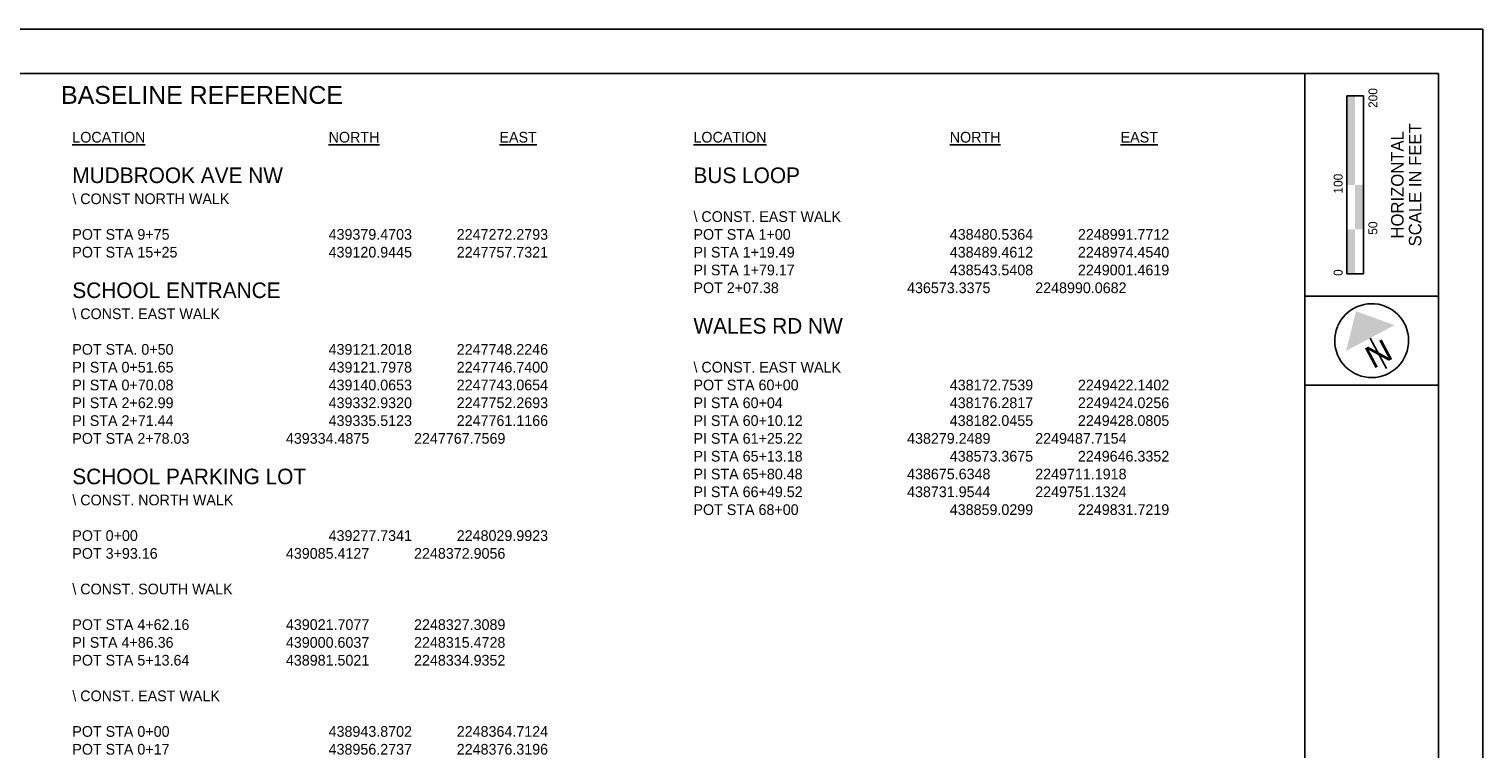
# Model space of a CAD drawing. Header units: feet. Extents: x 2246890 to 2250290, y 437895 to 440095.
# Tile 16 of 16: x 2248656 to 2250290, y 439286 to 440095. Entities that reach past the tile are written whole.
import ezdxf
from ezdxf.enums import TextEntityAlignment as Align

# ---------------------------------------------------------------- set-up
doc = ezdxf.new("R2010")
doc.units = ezdxf.units.FT
doc.header["$MEASUREMENT"] = 0
for name, color, linetype in [('GE_P_Cells', 1, 'Continuous'), ('GE_P_CL_Text', 7, 'Continuous'), ('SH_Border', 7, 'Continuous'), ('SH_Data', 7, 'Continuous'), ('SH_Text', 7, 'Continuous')]:
    doc.layers.add(name, color=color, linetype=linetype)
doc.styles.add('Font 70-Main Title', font='txt', dxfattribs={"width": 1.15, "height": 0.25})
doc.styles.add('OHDOTSymbols', font='arial.ttf')
doc.styles.add('Slanted-Normal', font='font31.shx', dxfattribs={"height": 0.12})
doc.styles.add('Straight-Sub Title', font='font30.shx', dxfattribs={"height": 0.17})

# ---------------------------------------------------------------- blocks, each defined once
blk = doc.blocks.new('NARROW')
at = {"layer": 'SH_Data', "color": 7, "linetype": 'Continuous'}
blk.add_line((0, 0.033), (0, -0.354), dxfattribs=at)
blk.add_arc((0, 0), 0.415, 129.7798, 129.7633, dxfattribs=at)
blk.add_solid([(0, 0.374), (-0.308, 0.033), (0.308, 0.033)], dxfattribs=at)
at = {"layer": 'SH_Data', "color": 7, "linetype": 'Continuous', "style": 'Font 70-Main Title', "width": 1.15}
blk.add_text('N', height=0.25, dxfattribs=at).set_placement((-0.001, -0.166), align=Align.MIDDLE_CENTER)

msp = doc.modelspace()

# ---------------------------------------------------------------- hatches: boundary and pattern name
at = {"layer": 'SH_Data', "linetype": 'Continuous'}
msp.add_hatch(color=7, dxfattribs=at).paths.add_polyline_path([(2250136.619, 439920.068), (2250136.619, 440020.068), (2250145.952, 440020.068), (2250146.035, 440020.068), (2250146.035, 439920.068)])

# ---------------------------------------------------------------- linework, layer by layer
at = {"layer": 'SH_Border'}
for p, q in [((2250289.702, 440095.068), (2246889.702, 440095.068)), ((2250289.702, 440095.068), (2250289.702, 437895.068)), ((2250239.702, 440045.068), (2246939.702, 440045.068)), ((2250089.702, 440045.068), (2250089.702, 437945.068)), ((2250239.702, 440045.068), (2250239.702, 437945.068)), ((2250239.702, 439795.068), (2250089.702, 439795.068)), ((2250239.702, 439695.068), (2250089.702, 439695.068))]:
    msp.add_line(p, q, dxfattribs=at)
at = {"layer": 'SH_Data', "color": 7, "linetype": 'Continuous'}
for p, q in [((2250136.619, 439820.068), (2250136.619, 440020.068)), ((2250155.369, 440020.068), (2250136.619, 440020.068)), ((2250155.369, 440020.068), (2250155.369, 439820.068)), ((2250155.369, 439820.068), (2250136.619, 439820.068))]:
    msp.add_line(p, q, dxfattribs=at)
for points in [[(2250155.285, 439870.068), (2250155.285, 439920.068), (2250145.952, 439870.068), (2250145.952, 439920.068)], [(2250145.952, 439820.068), (2250145.952, 439870.068), (2250136.619, 439820.068), (2250136.619, 439870.068)]]:
    msp.add_solid(points, dxfattribs=at)

# ---------------------------------------------------------------- block references
at = {"layer": 'GE_P_Cells', "xscale": 99.99999999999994, "yscale": 99.99999999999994, "zscale": 99.99999999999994, "rotation": 28.03609272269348}
msp.add_blockref('NARROW', (2250164.701, 439745.068), dxfattribs=at)

# ---------------------------------------------------------------- texts
at = {"layer": 'GE_P_CL_Text', "char_height": 12, "width": 994.83876, "attachment_point": 1, "style": 'Slanted-Normal'}
for s, insert in [('{\\LLOCATION}^I^I^I^I^I{\\LNORTH}^I^I^I{\\LEAST\\P}\\P{\\H1.45833x;MUDBROOK AVE NW \\P}\\\\ CONST NORTH WALK\\P\\PPOT STA 9+75^I^I^I^I439379.4703^I^I2247272.2793^I^I^I^I^I\\PPOT STA 15+25^I^I^I^I439120.9445^I^I2247757.7321\\P\\P{\\H1.45833x;SCHOOL ENTRANCE\\P}\\\\ CONST. EAST WALK\\P \\PPOT STA. 0+50^I^I^I^I439121.2018^I^I2247748.2246\\PPI STA 0+51.65^I^I^I^I439121.7978^I^I2247746.7400\\PPI STA 0+70.08^I^I^I^I439140.0653^I^I2247743.0654\\PPI STA 2+62.99^I^I^I^I439332.9320^I^I2247752.2693\\PPI STA 2+71.44^I^I^I^I439335.5123^I^I2247761.1166\\PPOT STA 2+78.03^I^I^I439334.4875^I^I2247767.7569\\P\\P{\\H1.45833x;SCHOOL PARKING LOT\\P}\\\\ CONST. NORTH WALK\\P\\PPOT 0+00^I^I^I^I^I439277.7341^I^I2248029.9923\\PPOT 3+93.16^I^I^I^I439085.4127^I^I2248372.9056\\P\\P\\\\ CONST. SOUTH WALK\\P\\PPOT STA 4+62.16^I^I^I439021.7077^I^I2248327.3089\\PPI STA 4+86.36 ^I^I^I439000.6037^I^I2248315.4728\\PPOT STA 5+13.64^I^I^I438981.5021^I^I2248334.9352\\P\\P\\\\ CONST. EAST WALK^I\\P\\PPOT STA 0+00^I^I^I^I438943.8702^I^I2248364.7124\\PPOT STA 0+17^I^I^I^I438956.2737^I^I2248376.3196', (2248704.603, 439979.607)), ('{\\LLOCATION}^I^I^I^I^I{\\LNORTH}^I^I^I{\\LEAST\\P}\\P{\\H1.45833x;BUS LOOP\\P}\\P\\\\ CONST. EAST WALK\\PPOT STA 1+00^I^I^I^I438480.5364^I^I2248991.7712\\PPI STA 1+19.49^I^I^I^I438489.4612^I^I2248974.4540\\PPI STA 1+79.17^I^I^I^I438543.5408^I^I2249001.4619\\PPOT 2+07.38^I^I^I^I436573.3375^I^I2248990.0682\\P\\P{\\H1.45833x;WALES RD NW\\P}\\P\\\\ CONST. EAST WALK\\PPOT STA 60+00^I^I^I^I438172.7539^I^I2249422.1402^I^I^I\\PPI STA 60+04^I^I^I^I438176.2817^I^I2249424.0256\\PPI STA 60+10.12^I^I^I^I438182.0455^I^I2249428.0805\\PPI STA 61+25.22^I^I^I438279.2489^I^I2249487.7154\\PPI STA 65+13.18^I^I^I^I438573.3675^I^I2249646.3352\\PPI STA 65+80.48^I^I^I438675.6348^I^I2249711.1918\\PPI STA 66+49.52^I^I^I438731.9544^I^I2249751.1324\\PPOT STA 68+00^I^I^I^I438859.0299^I^I2249831.7219', (2249402.597, 439979.607))]:
    msp.add_mtext(s, dxfattribs=dict(at, insert=insert))
at = {"layer": 'SH_Data', "style": 'Straight-Sub Title'}
for s, p in [('200', (2250171.119, 440017.631)), ('100', (2250132.002, 439921.44)), ('50', (2250171.035, 439871.44)), ('0', (2250132.002, 439821.44))]:
    msp.add_text(s, height=10, rotation=90, dxfattribs=at).set_placement(p, align=Align.CENTER)
at = {"layer": 'SH_Data', "linetype": 'Continuous', "style": 'Straight-Sub Title'}
for s, p in [('HORIZONTAL', (2250193.535, 439920.068)), ('SCALE IN FEET', (2250213.535, 439920.068))]:
    msp.add_text(s, height=14, rotation=90, dxfattribs=at).set_placement(p, align=Align.MIDDLE_CENTER)
at = {"layer": 'SH_Text', "linetype": 'Continuous', "style": 'OHDOTSymbols'}
msp.add_text('BASELINE REFERENCE', height=20, rotation=360, dxfattribs=at).set_placement((2248850.373, 440021.072, -11318.538), align=Align.MIDDLE_CENTER)

doc.saveas('drawing.dxf')
